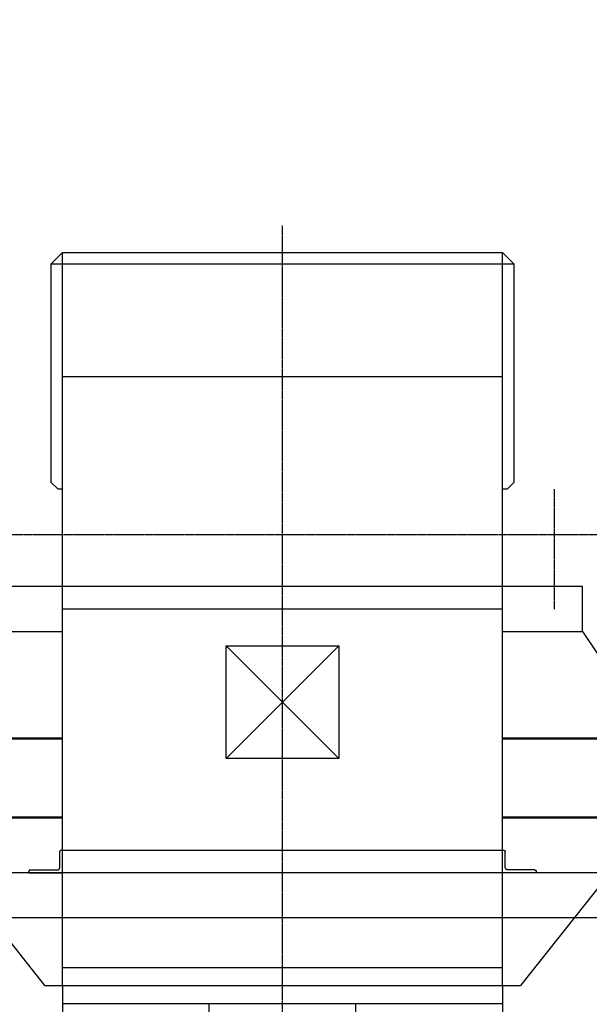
# Model space of a CAD drawing. Header units: millimetres. Extents: x -34725 to 178350, y -13707 to 126150.
# Tile 251 of 256: x 41512 to 44036, y 113328 to 117694. Entities that reach past the tile are written whole.
import ezdxf

# ---------------------------------------------------------------- set-up
doc = ezdxf.new("R2010")
doc.units = ezdxf.units.MM
doc.linetypes.add('GEN7', pattern=[13.75, 10, -1.25, 1.25, -1.25])
doc.layers.get('0').update_dxf_attribs({"linetype": 'CONTINUOUS'})
doc.layers.get('Defpoints').update_dxf_attribs({"linetype": 'CONTINUOUS'})
doc.layers.add('7', color=4, linetype='GEN7')
for name, color, linetype, lineweight in [('AM_0', 7, 'CONTINUOUS', 50), ('AM_4', 3, 'CONTINUOUS', 25), ('AM_5', 3, 'CONTINUOUS', 25)]:
    doc.layers.add(name, color=color, linetype=linetype, lineweight=lineweight)
doc.styles.get("Standard").update_dxf_attribs({"font": 'isocp.shx'})
doc.dimstyles.new('AM_ISO', dxfattribs={"dimtxt": 3.5, "dimasz": 2.5, "dimexe": 2, "dimexo": 1, "dimgap": 0.6, "dimtad": 1, "dimdsep": 46, "dimtxsty": 'Standard', "dimcen": 0, "dimclrd": 256, "dimclre": 256, "dimclrt": 2, "dimadec": 0, "dimazin": 2, "dimtp": 0.1, "dimtm": 0.1, "dimtfac": 0.71, "dimtmove": 0, "dimatfit": 3, "dimfxl": 1, "dimtfill": 1, "dimtfillclr": 256, "dimlwd": -1, "dimlwe": -1, "dimarcsym": 0})

# ---------------------------------------------------------------- blocks, each defined once
blk = doc.blocks.new('L150x100x12')
for p, q in [((-12, 24.5), (-12, 93.5)), ((0, 100), (-5.5, 100)), ((0, 0), (0, 100)), ((-150, 0), (-150, 5.5)), ((-150, 0), (0, 0)), ((-143.5, 12), (-24.5, 12))]:
    blk.add_line(p, q)
for centre, radius, start, end in [((-5.5, 93.5), 6.5, 90, 180), ((-143.5, 5.5), 6.5, 90, 180), ((-24.5, 24.5), 12.5, 270, 0)]:
    blk.add_arc(centre, radius, start, end)
blk = doc.blocks.new('*D80')
at = {"layer": 'AM_5', "transparency": 16777216}
for p, q in [((41126.9, 113561.5), (41126.9, 111658.7)), ((44226.9, 113561.5), (44226.9, 111658.7)), ((41501.9, 111958.7), (43851.9, 111958.7))]:
    blk.add_line(p, q, dxfattribs=at)
for points in [[(41501.9, 112021.2), (41501.9, 111896.2), (41126.9, 111958.7)], [(43851.9, 112021.2), (43851.9, 111896.2), (44226.9, 111958.7)]]:
    blk.add_solid(points, dxfattribs=at)
at = {"layer": 'Defpoints', "color": 0, "transparency": 16777216}
for p in [(41126.9, 113711.5), (44226.9, 113711.5), (44226.9, 111958.7)]:
    blk.add_point(p, dxfattribs=at)
at = {"layer": 'AM_5', "color": 2, "transparency": 16777216, "insert": (42676.9, 112311.2), "char_height": 525, "attachment_point": 5, "bg_fill": 3, "box_fill_scale": 1.1, "bg_fill_color": 256, "bg_fill_true_color": 13158600, "bg_fill_transparency": 0}
blk.add_mtext('3100', dxfattribs=at)
blk = doc.blocks.new('*D113')
at = {"layer": 'AM_5', "transparency": 16777216}
for p, q in [((39419.9, 115411.5), (36299, 115411.5)), ((36599, 113786.5), (36599, 115036.5)), ((41471.9, 113411.5), (36299, 113411.5))]:
    blk.add_line(p, q, dxfattribs=at)
for points in [[(36536.5, 115036.5), (36661.5, 115036.5), (36599, 115411.5)], [(36536.5, 113786.5), (36661.5, 113786.5), (36599, 113411.5)]]:
    blk.add_solid(points, dxfattribs=at)
at = {"layer": 'Defpoints', "color": 0, "transparency": 16777216}
for p in [(36599, 115411.5), (39569.9, 115411.5), (41621.9, 113411.5)]:
    blk.add_point(p, dxfattribs=at)
at = {"layer": 'AM_5', "color": 2, "transparency": 16777216, "insert": (36246.4, 114411.5), "char_height": 525, "attachment_point": 5, "rotation": 90, "bg_fill": 3, "box_fill_scale": 1.1, "bg_fill_color": 256, "bg_fill_true_color": 13158600, "bg_fill_transparency": 0}
blk.add_mtext('2000', dxfattribs=at)
blk = doc.blocks.new('SchlotL_5180_2')
for p, q in [((-1055, 0), (1055, 0)), ((-975, 0), (-975, -5180)), ((975, 0), (975, -5180)), ((-975, -80), (975, -80)), ((-325, -2510), (-325, -80)), ((325, -2510), (325, -80))]:
    blk.add_line(p, q)
at = {"layer": '7'}
blk.add_line((0, -5180), (0, 0), dxfattribs=at)
blk = doc.blocks.new('*D127')
at = {"layer": 'AM_5', "transparency": 16777216}
for p, q in [((41471.9, 113411.5), (36299, 113411.5)), ((36599, 111196.5), (36599, 113036.5)), ((41471.9, 110821.5), (36299, 110821.5))]:
    blk.add_line(p, q, dxfattribs=at)
for points in [[(36536.5, 113036.5), (36661.5, 113036.5), (36599, 113411.5)], [(36536.5, 111196.5), (36661.5, 111196.5), (36599, 110821.5)]]:
    blk.add_solid(points, dxfattribs=at)
at = {"layer": 'Defpoints', "color": 0, "transparency": 16777216}
for p in [(36599, 113411.5), (41621.9, 113411.5), (41621.9, 110821.5)]:
    blk.add_point(p, dxfattribs=at)
at = {"layer": 'AM_5', "color": 2, "transparency": 16777216, "insert": (36246.4, 112116.5), "char_height": 525, "attachment_point": 5, "rotation": 90, "bg_fill": 3, "box_fill_scale": 1.1, "bg_fill_color": 256, "bg_fill_true_color": 13158600, "bg_fill_transparency": 0}
blk.add_mtext('2590', dxfattribs=at)
blk = doc.blocks.new('Kopf_2')
for p, q in [((-1025, 3200), (-975, 3250)), ((-975, 3250), (975, 3250)), ((-975, 0), (-975, 3250)), ((975, 0), (975, 3250)), ((975, 3250), (1025, 3200)), ((-1025, 3200), (1025, 3200)), ((-1025, 2230), (-1025, 3200)), ((1025, 3200), (1025, 2230)), ((-975, 2700), (975, 2700)), ((-995, 2200), (-1025, 2230)), ((1025, 2230), (995, 2200)), ((-975, 2200), (-995, 2200)), ((995, 2200), (975, 2200)), ((-1330, 1770), (1330, 1770)), ((1330, 1570), (1330, 1770)), ((-975, 1670), (975, 1670)), ((-1330, 1570), (-975, 1570)), ((975, 1570), (1330, 1570)), ((1330, 1570), (1645, 1095)), ((-250, 1006.3), (-250, 1506.3)), ((-250, 1506.3), (250, 1506.3)), ((250, 1506.3), (250, 1006.3)), ((250, 1006.3), (-250, 1006.3)), ((-1645, 745), (-1055, 0)), ((1645, 745), (1055, 0)), ((-975, 80), (975, 80)), ((-1055, 0), (1055, 0)), ((-1055, 0), (1055, 0))]:
    blk.add_line(p, q)
at = {"layer": '7'}
for p, q in [((0, 0), (0, 3370)), ((1205, 1669.1), (1205, 2200)), ((-1435, 2000), (1435, 2000))]:
    blk.add_line(p, q, dxfattribs=at)
at = {"layer": 'AM_0'}
for p, q in [((-2890.7, 1095), (-975, 1095)), ((2890.7, 1095), (975, 1095)), ((-2890.7, 745), (-975, 745)), ((2890.7, 745), (975, 745))]:
    blk.add_line(p, q, dxfattribs=at)
at = {"layer": 'AM_4'}
for p, q in [((-250, 1006.3), (250, 1506.3)), ((250, 1006.3), (-250, 1506.3))]:
    blk.add_line(p, q, dxfattribs=at)

msp = doc.modelspace()

# ---------------------------------------------------------------- linework, layer by layer
at = {"layer": 'AM_0'}
for points in [[(40928.36, 117601.812, 0, 184.495, 0), (41479.61, 117601.812, 0, 0, 0), (42727.947, 117601.812, 0, 0, 0)], [(44527.534, 117601.812, 0, 184.495, 0), (43976.284, 117601.812, 0, 0, 0), (42727.947, 117601.812, 0, 0, 0)]]:
    msp.add_lwpolyline(points, format="xyseb", dxfattribs=at)
at = {"layer": 'AM_4'}
for p, q in [((41701.896, 114011.467), (43651.896, 114011.467)), ((53636.896, 113911.467), (38636.896, 113911.467)), ((43651.896, 113911.467), (41701.896, 113911.467)), ((53836.896, 113711.467), (38436.896, 113711.467))]:
    msp.add_line(p, q, dxfattribs=at)

# ---------------------------------------------------------------- block references
msp.add_blockref('L150x100x12', (41701.896, 113911.467), dxfattribs=at)
at = {"layer": 'AM_4', "xscale": -1}
msp.add_blockref('L150x100x12', (43651.896, 113911.467), dxfattribs=at)

# ---------------------------------------------------------------- next in the draw order: dimensions: what is measured, and where the dimension line sits
at = {"layer": 'AM_5'}
dim = msp.add_linear_dim(base=(44226.896, 111958.675), p1=(41126.896, 113711.467), p2=(44226.896, 113711.467), dimstyle='AM_ISO', override={"dimscale": 150}, dxfattribs=at)
dim.commit()
dim.dimension.update_dxf_attribs({"geometry": '*D80', "text_midpoint": (42676.896, 112311.175)})

# ---------------------------------------------------------------- next in the draw order: dimensions: what is measured, and where the dimension line sits
dim = msp.add_linear_dim(base=(36598.999, 115411.467), p1=(41621.896, 113411.467), p2=(39569.896, 115411.467), angle=270, dimstyle='AM_ISO', override={"dimscale": 150}, dxfattribs=at)
dim.commit()
dim.dimension.update_dxf_attribs({"geometry": '*D113', "text_midpoint": (36246.447, 114411.467)})

# ---------------------------------------------------------------- next in the draw order: block references
at = {"layer": 'AM_4'}
msp.add_blockref('SchlotL_5180_2', (42676.896, 113411.467), dxfattribs=at)

# ---------------------------------------------------------------- next in the draw order: dimensions: what is measured, and where the dimension line sits
at = {"layer": 'AM_5'}
dim = msp.add_linear_dim(base=(36598.999, 113411.467), p1=(41621.896, 110821.467), p2=(41621.896, 113411.467), angle=270, dimstyle='AM_ISO', override={"dimscale": 150}, dxfattribs=at)
dim.commit()
dim.dimension.update_dxf_attribs({"geometry": '*D127', "text_midpoint": (36246.447, 112116.467)})

# ---------------------------------------------------------------- next in the draw order: block references
at = {"layer": 'AM_4'}
msp.add_blockref('Kopf_2', (42676.896, 113411.467), dxfattribs=at)

doc.saveas('drawing.dxf')
